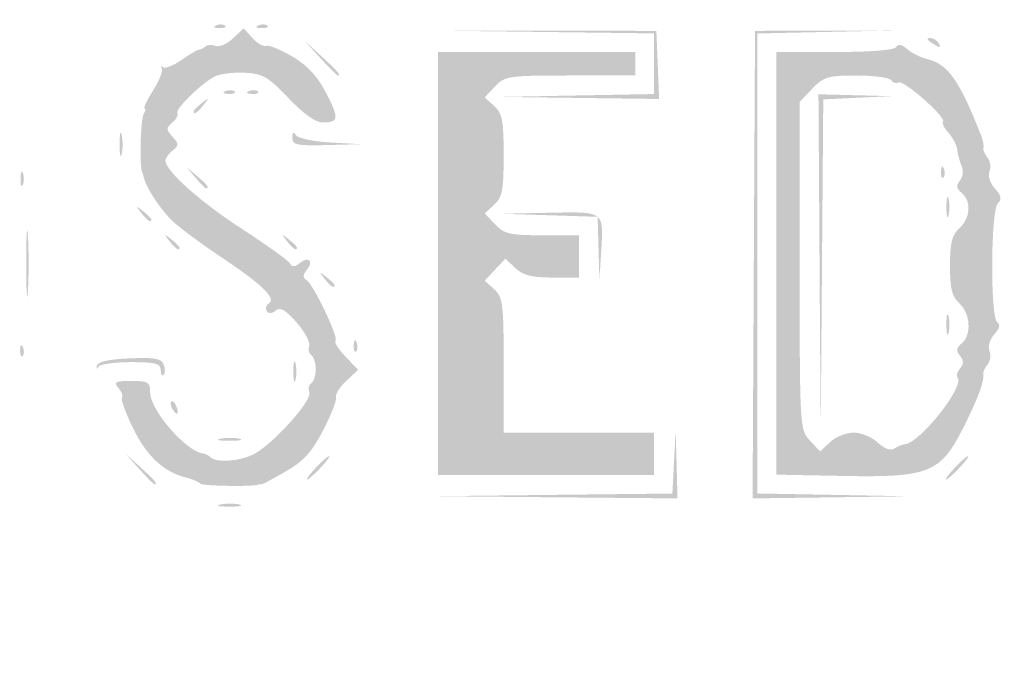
# Model space of a CAD drawing. Header units: inches. Extents: x -26.3 to 25.5, y -25.5 to 25.5.
# Tile 6 of 9: x -0.4 to 9.5, y -6.7 to -0.3. Entities that reach past the tile are written whole.
import ezdxf

# ---------------------------------------------------------------- set-up
doc = ezdxf.new("R2010")
doc.units = ezdxf.units.IN
doc.header["$MEASUREMENT"] = 0

msp = doc.modelspace()

# ---------------------------------------------------------------- hatches: boundary and pattern name
h = msp.add_hatch(color=7)
edge = h.paths.add_edge_path()
edge.add_spline(control_points=[(-0.4206, -25.401), (-0.5484, -25.3766), (-0.8122, -25.283), (-1.0068, -25.1931), (-1.3583, -25.0307), (-1.423, -24.9674), (-10.6884, -15.7223), (-26.3103, -0.1346), (-24.9922, -1.4677), (-25.1871, -1.0597), (-25.5742, -0.2491), (-25.5223, 0.5133), (-25.0257, 1.3126), (-24.8615, 1.5769), (-2.05, 24.4429), (-1.5488, 24.8456), (-0.9508, 25.3261), (-0.3133, 25.5165), (0.3552, 25.4142), (0.8336, 25.3409), (0.9984, 25.2703), (1.4089, 24.9622), (1.8259, 24.6492), (24.7572, 1.7049), (25.0293, 1.3284), (25.1509, 1.1601), (25.2728, 0.9084), (25.3472, 0.6719), (25.4511, 0.3418), (25.4643, 0.2323), (25.4421, -0.1148), (25.4087, -0.6357), (25.2786, -0.9872), (24.9636, -1.407), (24.6542, -1.8194), (1.6413, -24.8216), (1.3423, -25.0173), (0.7795, -25.3856), (0.1811, -25.5159), (-0.4206, -25.401)], knot_values=[0, 0, 0, 0, 1, 1, 1, 2, 2, 2, 3, 3, 3, 4, 4, 4, 5, 5, 5, 6, 6, 6, 7, 7, 7, 8, 8, 8, 9, 9, 9, 10, 10, 10, 11, 11, 11, 12, 12, 12, 13, 13, 13, 13], degree=3, periodic=0)
edge = h.paths.add_edge_path(flags=0)
edge.add_spline(control_points=[(0.4098, -25.3094), (0.7271, -25.2429), (1.0718, -25.1001), (1.3423, -24.9231), (1.6413, -24.7274), (24.5601, -1.8194), (24.8694, -1.407), (25.1844, -0.9872), (25.3145, -0.6357), (25.3479, -0.1148), (25.3701, 0.2323), (25.3569, 0.3418), (25.253, 0.6719), (25.1786, 0.9084), (25.0567, 1.1601), (24.9351, 1.3284), (24.663, 1.7049), (1.8259, 24.555), (1.4089, 24.868), (0.9984, 25.1761), (0.8336, 25.2467), (0.3552, 25.32), (-0.3133, 25.4223), (-0.9508, 25.2319), (-1.5488, 24.7515), (-2.0499, 24.3488), (-24.7673, 1.5769), (-24.9315, 1.3126), (-25.4282, 0.5133), (-25.48, -0.2492), (-25.0928, -1.0597), (-24.8978, -1.4679), (-26.2213, -0.1293), (-10.6884, -15.6281), (-1.423, -24.8732), (-1.3583, -24.9365), (-1.0068, -25.0989), (-0.4748, -25.3447), (-0.056, -25.4069), (0.4098, -25.3094)], knot_values=[0, 0, 0, 0, 1, 1, 1, 2, 2, 2, 3, 3, 3, 4, 4, 4, 5, 5, 5, 6, 6, 6, 7, 7, 7, 8, 8, 8, 9, 9, 9, 10, 10, 10, 11, 11, 11, 12, 12, 12, 13, 13, 13, 13], degree=3, periodic=0)
h = msp.add_hatch(color=7)
edge = h.paths.add_edge_path()
edge.add_spline(control_points=[(-0.3056, -24.5851), (-0.3382, -24.546), (-0.391, -24.5139), (-0.423, -24.5139), (-0.455, -24.5139), (-0.6002, -24.4539), (-0.7455, -24.3806), (-0.9308, -24.2871), (-1.0246, -24.2622), (-1.0594, -24.297), (-1.0943, -24.3319), (-4.5782, -20.8777), (-12.7279, -12.7279), (-21.3913, -4.0645), (-24.3331, -1.0955), (-24.2933, -1.0557), (-24.2534, -1.0159), (-24.2744, -0.9437), (-24.3757, -0.7719), (-24.4504, -0.6453), (-24.4988, -0.5416), (-24.4834, -0.5416), (-24.4679, -0.5416), (-24.4789, -0.5132), (-24.5077, -0.4784), (-24.5366, -0.4436), (-24.5464, -0.4014), (-24.5295, -0.3845), (-24.5126, -0.3676), (-24.5354, -0.3134), (-24.5801, -0.264), (-24.6332, -0.2052), (-24.644, -0.1635), (-24.6112, -0.1432), (-24.5462, -0.103), (-24.5462, 0.103), (-24.6112, 0.1432), (-24.644, 0.1635), (-24.6332, 0.2052), (-24.5801, 0.264), (-24.5354, 0.3134), (-24.5112, 0.3662), (-24.5263, 0.3813), (-24.5414, 0.3964), (-24.4846, 0.5438), (-24.4001, 0.7088), (-24.2913, 0.921), (-24.2611, 1.0235), (-24.2965, 1.059), (-24.332, 1.0944), (-20.9474, 4.5084), (-12.7279, 12.7279), (-4.1648, 21.2911), (-1.0953, 24.3329), (-1.0565, 24.2941), (-1.0177, 24.2552), (-0.9315, 24.2823), (-0.729, 24.3967), (-0.5778, 24.4822), (-0.4435, 24.5414), (-0.4304, 24.5283), (-0.4173, 24.5152), (-0.3803, 24.5207), (-0.3482, 24.5406), (-0.2723, 24.5875), (0.2723, 24.5875), (0.3482, 24.5406), (0.3803, 24.5207), (0.4191, 24.517), (0.4344, 24.5323), (0.4498, 24.5477), (0.4907, 24.5366), (0.5255, 24.5077), (0.5603, 24.4789), (0.5887, 24.4683), (0.5887, 24.4842), (0.5887, 24.5), (0.6894, 24.4506), (0.8124, 24.3742), (1.1191, 24.1838), (24.3423, 0.9396), (24.4116, 0.7535), (24.4406, 0.6758), (24.4884, 0.5487), (24.518, 0.471), (24.5619, 0.3553), (24.5929, -0.2911), (24.5587, -0.3768), (24.5535, -0.3897), (24.5439, -0.4215), (24.5375, -0.4474), (24.531, -0.4733), (24.5204, -0.5051), (24.5139, -0.5181), (24.5074, -0.531), (24.4994, -0.5575), (24.4961, -0.5769), (24.46, -0.7876), (22.9219, -2.3508), (12.6131, -12.6548), (2.8815, -22.3819), (0.9469, -24.2947), (0.73, -24.4038), (0.5875, -24.4754), (0.4461, -24.5289), (0.4156, -24.5227), (0.3852, -24.5165), (0.3485, -24.5306), (0.334, -24.5541), (0.3195, -24.5775), (0.2121, -24.5859), (0.0953, -24.5728), (-0.0299, -24.5587), (-0.1435, -24.5709), (-0.1818, -24.6026), (-0.2312, -24.6437), (-0.2605, -24.6395), (-0.3056, -24.5851)], knot_values=[0, 0, 0, 0, 1, 1, 1, 2, 2, 2, 3, 3, 3, 4, 4, 4, 5, 5, 5, 6, 6, 6, 7, 7, 7, 8, 8, 8, 9, 9, 9, 10, 10, 10, 11, 11, 11, 12, 12, 12, 13, 13, 13, 14, 14, 14, 15, 15, 15, 16, 16, 16, 17, 17, 17, 18, 18, 18, 19, 19, 19, 20, 20, 20, 21, 21, 21, 22, 22, 22, 23, 23, 23, 24, 24, 24, 25, 25, 25, 26, 26, 26, 27, 27, 27, 28, 28, 28, 29, 29, 29, 30, 30, 30, 31, 31, 31, 32, 32, 32, 33, 33, 33, 34, 34, 34, 35, 35, 35, 36, 36, 36, 37, 37, 37, 38, 38, 38, 39, 39, 39, 39], degree=3, periodic=0)
edge = h.paths.add_edge_path(flags=0)
edge.add_spline(control_points=[(0.0962, -24.0397), (0.1133, -24.0121), (0.1562, -24.0005), (0.1916, -24.0141), (0.227, -24.0277), (0.2688, -24.0182), (0.2843, -23.993), (0.2999, -23.9678), (0.3348, -23.9609), (0.3618, -23.9776), (0.4365, -24.0237), (23.8822, -0.5622), (23.9969, -0.3266), (24.091, -0.1331), (24.1196, 0.1195), (24.0547, 0.1845), (24.0205, 0.2186), (24.0143, 0.2399), (24.0017, 0.3646), (23.9937, 0.4441), (0.6045, 23.8342), (0.413, 23.9542), (0.3292, 24.0066), (0.2406, 24.0371), (0.216, 24.0219), (0.1915, 24.0067), (0.158, 24.0159), (0.1418, 24.0422), (0.1011, 24.1079), (-0.0865, 24.1024), (-0.1554, 24.0335), (-0.1865, 24.0024), (-0.2119, 23.9951), (-0.2119, 24.0173), (-0.2119, 24.0394), (-0.2543, 24.0192), (-0.3061, 23.9723), (-0.3579, 23.9254), (-0.4003, 23.9046), (-0.4003, 23.9261), (-0.4003, 23.9476), (-0.453, 23.9156), (-0.5175, 23.8551), (-0.5956, 23.7817), (-0.6199, 23.7273), (-0.5903, 23.6916), (-0.5597, 23.6547), (-4.1193, 20.0649), (-12.0999, 12.0844), (-19.4623, 4.7219), (-23.6663, 0.5507), (-23.6882, 0.5862), (-23.7318, 0.6568), (-23.8815, 0.5288), (-23.9815, 0.3355), (-24.0465, 0.2098), (-24.0445, 0.1925), (-23.954, 0.102)], knot_values=[0, 0, 0, 0, 1, 1, 1, 2, 2, 2, 3, 3, 3, 4, 4, 4, 5, 5, 5, 6, 6, 6, 7, 7, 7, 8, 8, 8, 9, 9, 9, 10, 10, 10, 11, 11, 11, 12, 12, 12, 13, 13, 13, 14, 14, 14, 15, 15, 15, 16, 16, 16, 17, 17, 17, 18, 18, 18, 19, 19, 19, 19], degree=3, periodic=0)
edge.add_line((-23.954, 0.102), (-23.8562, 0.0043))
edge.add_line((-23.8562, 0.0043), (-23.9533, -0.099))
edge.add_spline(control_points=[(-23.9533, -0.099), (-24.0427, -0.1942), (-24.0449, -0.2129), (-23.9808, -0.3368), (-23.8814, -0.5289), (-23.7317, -0.6566), (-23.6882, -0.5862), (-23.6663, -0.5507), (-19.4623, -4.7219), (-12.0999, -12.0844), (-4.1193, -20.0649), (-0.5597, -23.6547), (-0.5903, -23.6916), (-0.6717, -23.7897), (-0.2705, -24.0827), (-0.1795, -23.9916), (-0.1484, -23.9605), (-0.1123, -23.9692), (-0.0723, -24.0174), (-0.0016, -24.1025), (0.0529, -24.1098), (0.0962, -24.0397)], knot_values=[0, 0, 0, 0, 1, 1, 1, 2, 2, 2, 3, 3, 3, 4, 4, 4, 5, 5, 5, 6, 6, 6, 7, 7, 7, 7], degree=3, periodic=0)
h = msp.add_hatch(color=7)
edge = h.paths.add_edge_path()
edge.add_spline(control_points=[(1.4088, -4.9151), (1.3986, -4.8985), (1.3331, -4.8706), (1.2632, -4.8531), (1.0403, -4.7971), (0.8692, -4.6361), (0.7324, -4.3537), (0.6592, -4.2026), (0.6105, -4.0678), (0.6243, -4.054), (0.638, -4.0403), (0.6224, -3.9968), (0.5897, -3.9573), (0.538, -3.895), (0.555, -3.8855), (0.7183, -3.8855), (0.8867, -3.8855), (0.9066, -3.8977), (0.9066, -4.0008), (0.9066, -4.181), (1.2786, -4.605), (1.4443, -4.6138), (1.4616, -4.6147), (1.4916, -4.6314), (1.511, -4.6508), (1.5686, -4.7083), (1.8082, -4.6912), (1.9466, -4.6196), (2.1358, -4.5217), (2.5325, -4.0811), (2.5023, -4.0024), (2.4882, -3.9656), (2.497, -3.9231), (2.5217, -3.9078), (2.5465, -3.8925), (2.5668, -3.8294), (2.5668, -3.7677), (2.5668, -3.706), (2.5465, -3.643), (2.5217, -3.6277), (2.497, -3.6124), (2.4878, -3.5711), (2.5013, -3.5359), (2.5148, -3.5007), (2.4583, -3.395), (2.3757, -3.3009), (2.2626, -3.1721), (2.2106, -3.1424), (2.1649, -3.1803), (2.126, -3.2126), (2.094, -3.2141), (2.0757, -3.1846), (2.06, -3.1592), (2.0701, -3.1243), (2.0981, -3.107), (2.1745, -3.0598), (2.0284, -2.9183), (1.6248, -2.6487), (1.4306, -2.5189), (1.2114, -2.3573), (1.1379, -2.2896), (1.0203, -2.1813), (0.8666, -1.9507), (0.8438, -1.8486), (0.8395, -1.8291), (0.8313, -1.8026), (0.8257, -1.7897), (0.798, -1.7265), (0.8109, -1.2606), (0.8417, -1.2108), (0.861, -1.1795), (0.8647, -1.1539), (0.8499, -1.1539), (0.8351, -1.1539), (0.8748, -1.0719), (0.9381, -0.9716), (1.0013, -0.8714), (1.0387, -0.7707), (1.0211, -0.7479), (1.0035, -0.7251), (1.0082, -0.7214), (1.0317, -0.7397), (1.0552, -0.758), (1.14, -0.7263), (1.2201, -0.6692), (1.3002, -0.612), (1.3799, -0.5653), (1.3972, -0.5652), (1.4145, -0.5652), (1.443, -0.5507), (1.4607, -0.5331), (1.4783, -0.5154), (1.5236, -0.5128), (1.5612, -0.5273), (1.5988, -0.5417), (1.678, -0.5081), (1.737, -0.4526)], knot_values=[0, 0, 0, 0, 1, 1, 1, 2, 2, 2, 3, 3, 3, 4, 4, 4, 5, 5, 5, 6, 6, 6, 7, 7, 7, 8, 8, 8, 9, 9, 9, 10, 10, 10, 11, 11, 11, 12, 12, 12, 13, 13, 13, 14, 14, 14, 15, 15, 15, 16, 16, 16, 17, 17, 17, 18, 18, 18, 19, 19, 19, 20, 20, 20, 21, 21, 21, 22, 22, 22, 23, 23, 23, 24, 24, 24, 25, 25, 25, 26, 26, 26, 27, 27, 27, 28, 28, 28, 29, 29, 29, 30, 30, 30, 31, 31, 31, 32, 32, 32, 32], degree=3, periodic=0)
edge.add_line((1.737, -0.4526), (1.8444, -0.3518))
edge.add_line((1.8444, -0.3518), (1.9318, -0.4484))
edge.add_spline(control_points=[(1.9318, -0.4484), (1.9799, -0.5015), (2.0418, -0.5368), (2.0693, -0.527), (2.0968, -0.5171), (2.2147, -0.5648), (2.3313, -0.6331), (2.4793, -0.7199), (2.5803, -0.8277), (2.6661, -0.9909), (2.8033, -1.2519), (2.7994, -1.2952), (2.638, -1.2952), (2.5649, -1.2952), (2.446, -1.2109), (2.2934, -1.051), (2.089, -0.8367), (2.0352, -0.8055), (1.855, -0.7962), (1.742, -0.7905), (1.6069, -0.8075), (1.5548, -0.8342), (1.4174, -0.9044), (1.1539, -1.1629), (1.1787, -1.2031), (1.1904, -1.222), (1.1678, -1.264), (1.1286, -1.2966), (1.065, -1.3494), (1.0652, -1.3645), (1.1303, -1.4365), (1.1957, -1.5087), (1.1958, -1.5234), (1.1315, -1.5768), (1.092, -1.6095), (1.0597, -1.6542), (1.0597, -1.6761), (1.0597, -1.7784), (1.4035, -2.0867), (1.8167, -2.3548), (2.0671, -2.5173), (2.2873, -2.6749), (2.3059, -2.705), (2.3314, -2.7464), (2.3561, -2.7461), (2.4073, -2.7036), (2.4951, -2.6308), (2.5499, -2.6856), (2.477, -2.7734), (2.4367, -2.8219), (2.4355, -2.85), (2.4727, -2.873), (2.5429, -2.9164), (2.7985, -3.4497), (2.7651, -3.4831), (2.7505, -3.4977), (2.7954, -3.5692), (2.8651, -3.6418)], knot_values=[0, 0, 0, 0, 1, 1, 1, 2, 2, 2, 3, 3, 3, 4, 4, 4, 5, 5, 5, 6, 6, 6, 7, 7, 7, 8, 8, 8, 9, 9, 9, 10, 10, 10, 11, 11, 11, 12, 12, 12, 13, 13, 13, 14, 14, 14, 15, 15, 15, 16, 16, 16, 17, 17, 17, 18, 18, 18, 19, 19, 19, 19], degree=3, periodic=0)
edge.add_line((2.8651, -3.6418), (2.9916, -3.7739))
edge.add_line((2.9916, -3.7739), (2.872, -3.8863))
edge.add_spline(control_points=[(2.872, -3.8863), (2.8062, -3.9481), (2.7604, -4.0209), (2.7701, -4.0481), (2.7799, -4.0752), (2.7222, -4.2239), (2.642, -4.3784), (2.5287, -4.5966), (2.446, -4.6885), (2.2718, -4.7895), (2.1485, -4.861), (2.0372, -4.92), (2.0246, -4.9206), (2.0119, -4.9212), (1.9963, -4.9234), (1.9898, -4.9256), (1.9259, -4.947), (1.423, -4.9379), (1.4088, -4.9151)], knot_values=[0, 0, 0, 0, 1, 1, 1, 2, 2, 2, 3, 3, 3, 4, 4, 4, 5, 5, 5, 6, 6, 6, 6], degree=3, periodic=0)
h = msp.add_hatch(color=7)
edge = h.paths.add_edge_path()
edge.add_spline(control_points=[(1.5689, -0.3211), (1.6029, -0.3074), (1.6435, -0.3091), (1.6592, -0.3248), (1.6748, -0.3404), (1.647, -0.3516), (1.5974, -0.3495), (1.5425, -0.3472), (1.5313, -0.3361), (1.5689, -0.3211)], knot_values=[0, 0, 0, 0, 1, 1, 1, 2, 2, 2, 3, 3, 3, 3], degree=3, periodic=0)
h = msp.add_hatch(color=7)
edge = h.paths.add_edge_path()
edge.add_spline(control_points=[(1.9928, -0.3211), (2.0268, -0.3074), (2.0674, -0.3091), (2.0831, -0.3248), (2.0987, -0.3404), (2.0709, -0.3516), (2.0212, -0.3495), (1.9664, -0.3472), (1.9552, -0.3361), (1.9928, -0.3211)], knot_values=[0, 0, 0, 0, 1, 1, 1, 2, 2, 2, 3, 3, 3, 3], degree=3, periodic=0)
for points in [[(5.1924, -1.0244), (5.9578, -1.0102), (5.9578, -0.7062), (5.9578, -0.4021), (4.8628, -0.3881), (3.7677, -0.3741), (4.8745, -0.3754), (5.9813, -0.3768), (5.9951, -0.7182), (6.009, -1.0597), (5.218, -1.0492), (4.4271, -1.0386), (5.1924, -1.0244)], [(6.9581, -2.7198), (6.9703, -0.3768), (7.6651, -0.3748), (8.3598, -0.3729), (7.6768, -0.3879), (6.9939, -0.4028), (6.9939, -2.7082), (6.9939, -5.0135), (7.7592, -5.0277), (8.5245, -5.0419), (7.7352, -5.0524), (6.9459, -5.0629), (6.9581, -2.7198)], [(7.6173, -2.7198), (7.6061, -1.0126), (7.9711, -1.0219), (8.3361, -1.0313), (7.9953, -1.0475), (7.6544, -1.0638), (7.6414, -2.7454), (7.6285, -4.4271), (7.6173, -2.7198)], [(4.9548, -5.0276), (6.1419, -5.0142), (6.1583, -4.6971), (6.1748, -4.38), (6.184, -4.7215), (6.1932, -5.0629), (4.9805, -5.052), (3.7677, -5.0411), (4.9548, -5.0276)]]:
    msp.add_hatch(color=7).paths.add_polyline_path(points)
h = msp.add_hatch(color=7)
edge = h.paths.add_edge_path()
edge.add_line((2.6113, -0.6476), (2.449, -0.471))
edge.add_line((2.449, -0.471), (2.6256, -0.6333))
edge.add_spline(control_points=[(2.6256, -0.6333), (2.79, -0.7843), (2.8239, -0.8242), (2.788, -0.8242), (2.7801, -0.8242), (2.7006, -0.7447), (2.6113, -0.6476)], knot_values=[0, 0, 0, 0, 1, 1, 1, 2, 2, 2, 2], degree=3, periodic=0)
h = msp.add_hatch(color=7)
edge = h.paths.add_edge_path()
edge.add_spline(control_points=[(8.7365, -0.4945), (8.694, -0.4671), (8.6882, -0.4486), (8.7219, -0.4481), (8.7528, -0.4477), (8.7911, -0.4686), (8.8071, -0.4945), (8.8432, -0.553), (8.8269, -0.553), (8.7365, -0.4945)], knot_values=[0, 0, 0, 0, 1, 1, 1, 2, 2, 2, 3, 3, 3, 3], degree=3, periodic=0)
h = msp.add_hatch(color=7)
edge = h.paths.add_edge_path()
edge.add_spline(control_points=[(12.0803, -12.1039), (18.4655, -5.7187), (23.7002, -0.4945), (23.7132, -0.4945), (23.7261, -0.4945), (18.5126, -5.7187), (12.1274, -12.1039), (5.7423, -18.489), (0.5075, -23.7133), (0.4946, -23.7133), (0.4816, -23.7133), (5.6952, -18.489), (12.0803, -12.1039)], knot_values=[0, 0, 0, 0, 1, 1, 1, 2, 2, 2, 3, 3, 3, 4, 4, 4, 4], degree=3, periodic=0)
h = msp.add_hatch(color=7)
edge = h.paths.add_edge_path()
edge.add_line((3.7913, -2.7081), (3.7913, -0.5887))
edge.add_line((3.7913, -0.5887), (4.7803, -0.5887))
edge.add_line((4.7803, -0.5887), (5.7694, -0.5887))
edge.add_line((5.7694, -0.5887), (5.7694, -0.7065))
edge.add_line((5.7694, -0.7065), (5.7694, -0.8242))
edge.add_line((5.7694, -0.8242), (5.1182, -0.8242))
edge.add_spline(control_points=[(5.1182, -0.8242), (4.4971, -0.8242), (4.4623, -0.8293), (4.3639, -0.934)], knot_values=[0, 0, 0, 0, 1, 1, 1, 1], degree=3, periodic=0)
edge.add_line((4.3639, -0.934), (4.2608, -1.0438))
edge.add_line((4.2608, -1.0438), (4.3557, -1.1297))
edge.add_spline(control_points=[(4.3557, -1.1297), (4.437, -1.2032), (4.4507, -1.2743), (4.4507, -1.6248), (4.4507, -1.9754), (4.437, -2.0464), (4.3557, -2.12)], knot_values=[0, 0, 0, 0, 1, 1, 1, 2, 2, 2, 2], degree=3, periodic=0)
edge.add_line((4.3557, -2.12), (4.2608, -2.2059))
edge.add_line((4.2608, -2.2059), (4.3639, -2.3157))
edge.add_spline(control_points=[(4.3639, -2.3157), (4.4549, -2.4125), (4.5105, -2.4255), (4.8356, -2.4255)], knot_values=[0, 0, 0, 0, 1, 1, 1, 1], degree=3, periodic=0)
edge.add_line((4.8356, -2.4255), (5.2042, -2.4255))
edge.add_line((5.2042, -2.4255), (5.2042, -2.6374))
edge.add_line((5.2042, -2.6374), (5.2042, -2.8494))
edge.add_line((5.2042, -2.8494), (4.9364, -2.8494))
edge.add_spline(control_points=[(4.9364, -2.8494), (4.7332, -2.8494), (4.6444, -2.8266), (4.5681, -2.7549)], knot_values=[0, 0, 0, 0, 1, 1, 1, 1], degree=3, periodic=0)
edge.add_line((4.5681, -2.7549), (4.4676, -2.6604))
edge.add_line((4.4676, -2.6604), (4.3642, -2.7705))
edge.add_line((4.3642, -2.7705), (4.2608, -2.8805))
edge.add_line((4.2608, -2.8805), (4.3557, -2.9664))
edge.add_spline(control_points=[(4.3557, -2.9664), (4.4425, -3.045), (4.4507, -3.1104), (4.4507, -3.728)], knot_values=[0, 0, 0, 0, 1, 1, 1, 1], degree=3, periodic=0)
edge.add_line((4.4507, -3.728), (4.4507, -4.4036))
edge.add_line((4.4507, -4.4036), (5.2042, -4.4036))
edge.add_line((5.2042, -4.4036), (5.9578, -4.4036))
edge.add_line((5.9578, -4.4036), (5.9578, -4.6155))
edge.add_line((5.9578, -4.6155), (5.9578, -4.8274))
edge.add_line((5.9578, -4.8274), (4.8745, -4.8274))
edge.add_line((4.8745, -4.8274), (3.7913, -4.8274))
edge.add_line((3.7913, -4.8274), (3.7913, -2.7081))
h = msp.add_hatch(color=7)
edge = h.paths.add_edge_path()
edge.add_line((7.8534, -4.8379), (7.1823, -4.8248))
edge.add_line((7.1823, -4.8248), (7.1823, -2.7068))
edge.add_line((7.1823, -2.7068), (7.1823, -0.5887))
edge.add_line((7.1823, -0.5887), (7.7682, -0.5887))
edge.add_spline(control_points=[(7.7682, -0.5887), (8.1319, -0.5887), (8.3659, -0.5697), (8.3851, -0.5385), (8.4059, -0.505), (8.4419, -0.5116), (8.4939, -0.5584), (8.5366, -0.5969), (8.6279, -0.6425), (8.6967, -0.6597), (8.9054, -0.7118), (9.0152, -0.8662), (9.2321, -1.4129), (9.2527, -1.4647), (9.2654, -1.5252), (9.2604, -1.5474), (9.2553, -1.5695), (9.2735, -1.6145), (9.3008, -1.6474), (9.328, -1.6802), (9.3368, -1.7424), (9.3203, -1.7855), (9.3028, -1.831), (9.3257, -1.9031), (9.3749, -1.9574), (9.4398, -2.0291), (9.4466, -2.0639), (9.4041, -2.1063), (9.332, -2.1785), (9.3272, -3.2544), (9.3989, -3.2987), (9.4318, -3.319), (9.4218, -3.3598), (9.3696, -3.4174), (9.3244, -3.4675), (9.3031, -3.5389), (9.3203, -3.5836), (9.3368, -3.6267), (9.328, -3.6888), (9.3008, -3.7217), (9.2735, -3.7545), (9.2543, -3.7995), (9.258, -3.8217), (9.2695, -3.8907), (9.1979, -4.0787), (9.0468, -4.3762), (8.8279, -4.807), (8.7051, -4.8545), (7.8534, -4.8379)], knot_values=[0, 0, 0, 0, 1, 1, 1, 2, 2, 2, 3, 3, 3, 4, 4, 4, 5, 5, 5, 6, 6, 6, 7, 7, 7, 8, 8, 8, 9, 9, 9, 10, 10, 10, 11, 11, 11, 12, 12, 12, 13, 13, 13, 14, 14, 14, 15, 15, 15, 16, 16, 16, 16], degree=3, periodic=0)
edge = h.paths.add_edge_path(flags=0)
edge.add_spline(control_points=[(7.9594, -4.4036), (8.0337, -4.4036), (8.1421, -4.4482), (8.2001, -4.5027), (8.268, -4.5665), (8.3279, -4.5877), (8.368, -4.5623), (8.4023, -4.5405), (8.4462, -4.5224), (8.4657, -4.522), (8.6162, -4.5189), (9.0818, -3.9325), (8.9992, -3.8499), (8.9847, -3.8354), (8.9964, -3.7951), (9.0252, -3.7603), (9.0638, -3.7138), (9.0636, -3.6801), (9.0242, -3.6327), (8.9836, -3.5837), (8.9878, -3.5542), (9.042, -3.5092), (9.1428, -3.4256), (9.1304, -3.2091), (9.019, -3.1084), (8.9442, -3.0406), (8.9249, -2.9633), (8.9249, -2.7316), (8.9249, -2.4999), (8.9442, -2.4226), (9.019, -2.3548), (9.1307, -2.2538), (9.1417, -2.0839), (9.042, -2.0011), (8.9882, -1.9565), (8.9837, -1.9264), (9.0237, -1.8782), (9.0532, -1.8427), (9.061, -1.7777), (9.0413, -1.7314), (9.0219, -1.6857), (9.0019, -1.6116), (8.9969, -1.5667), (8.9919, -1.5217), (8.9524, -1.4458), (8.9091, -1.398), (8.8659, -1.3502), (8.8415, -1.3), (8.8551, -1.2865), (8.8934, -1.2481), (8.4569, -0.8638), (8.4089, -0.8936), (8.3854, -0.9081), (8.3529, -0.8984), (8.3366, -0.8721), (8.3203, -0.8457), (8.1639, -0.8242), (7.9889, -0.8242), (7.7019, -0.8242), (7.6585, -0.8371), (7.5443, -0.9563)], knot_values=[0, 0, 0, 0, 1, 1, 1, 2, 2, 2, 3, 3, 3, 4, 4, 4, 5, 5, 5, 6, 6, 6, 7, 7, 7, 8, 8, 8, 9, 9, 9, 10, 10, 10, 11, 11, 11, 12, 12, 12, 13, 13, 13, 14, 14, 14, 15, 15, 15, 16, 16, 16, 17, 17, 17, 18, 18, 18, 19, 19, 19, 20, 20, 20, 20], degree=3, periodic=0)
edge.add_line((7.5443, -0.9563), (7.4178, -1.0884))
edge.add_line((7.4178, -1.0884), (7.4178, -2.7312))
edge.add_spline(control_points=[(7.4178, -2.7312), (7.4178, -4.3542), (7.419, -4.3752), (7.5204, -4.4832)], knot_values=[0, 0, 0, 0, 1, 1, 1, 1], degree=3, periodic=0)
edge.add_line((7.5204, -4.4832), (7.6231, -4.5925))
edge.add_line((7.6231, -4.5925), (7.7236, -4.498))
edge.add_spline(control_points=[(7.7236, -4.498), (7.7789, -4.4461), (7.885, -4.4036), (7.9594, -4.4036)], knot_values=[0, 0, 0, 0, 1, 1, 1, 1], degree=3, periodic=0)
h = msp.add_hatch(color=7)
edge = h.paths.add_edge_path()
edge.add_spline(control_points=[(1.6631, -0.9804), (1.6971, -0.9668), (1.7377, -0.9685), (1.7534, -0.9841), (1.769, -0.9998), (1.7412, -1.0109), (1.6916, -1.0089), (1.6367, -1.0066), (1.6255, -0.9954), (1.6631, -0.9804)], knot_values=[0, 0, 0, 0, 1, 1, 1, 2, 2, 2, 3, 3, 3, 3], degree=3, periodic=0)
h = msp.add_hatch(color=7)
edge = h.paths.add_edge_path()
edge.add_spline(control_points=[(1.8986, -0.9804), (1.9326, -0.9668), (1.9732, -0.9685), (1.9889, -0.9841), (2.0045, -0.9998), (1.9767, -1.0109), (1.927, -1.0089), (1.8722, -1.0066), (1.861, -0.9954), (1.8986, -0.9804)], knot_values=[0, 0, 0, 0, 1, 1, 1, 2, 2, 2, 3, 3, 3, 3], degree=3, periodic=0)
h = msp.add_hatch(color=7)
edge = h.paths.add_edge_path()
edge.add_spline(control_points=[(12.7162, -12.7397), (19.1401, -6.3157), (24.4067, -1.0597), (24.4196, -1.0597), (24.4326, -1.0597), (19.1872, -6.3157), (12.7632, -12.7397), (6.3393, -19.1637), (1.0727, -24.4197), (1.0598, -24.4197), (1.0468, -24.4197), (6.2922, -19.1637), (12.7162, -12.7397)], knot_values=[0, 0, 0, 0, 1, 1, 1, 2, 2, 2, 3, 3, 3, 4, 4, 4, 4], degree=3, periodic=0)
h = msp.add_hatch(color=7)
edge = h.paths.add_edge_path()
edge.add_spline(control_points=[(1.3423, -1.1832), (1.3423, -1.1734), (1.3793, -1.1363), (1.4247, -1.1008), (1.4994, -1.0422), (1.501, -1.0439), (1.4425, -1.1186), (1.3809, -1.197), (1.3423, -1.222), (1.3423, -1.1832)], knot_values=[0, 0, 0, 0, 1, 1, 1, 2, 2, 2, 3, 3, 3, 3], degree=3, periodic=0)
h = msp.add_hatch(color=7)
edge = h.paths.add_edge_path()
edge.add_spline(control_points=[(0.6006, -1.5071), (0.6011, -1.4035), (0.6108, -1.3666), (0.622, -1.4252), (0.6333, -1.4838), (0.6329, -1.5686), (0.6211, -1.6136), (0.6093, -1.6586), (0.6001, -1.6107), (0.6006, -1.5071)], knot_values=[0, 0, 0, 0, 1, 1, 1, 2, 2, 2, 3, 3, 3, 3], degree=3, periodic=0)
h = msp.add_hatch(color=7)
edge = h.paths.add_edge_path()
edge.add_spline(control_points=[(2.332, -1.4482), (2.3325, -1.3925), (2.3443, -1.384), (2.3686, -1.4222), (2.3883, -1.4532), (2.5416, -1.4862), (2.7093, -1.4955)], knot_values=[0, 0, 0, 0, 1, 1, 1, 2, 2, 2, 2], degree=3, periodic=0)
edge.add_line((2.7093, -1.4955), (3.0142, -1.5125))
edge.add_line((3.0142, -1.5125), (2.6727, -1.5216))
edge.add_spline(control_points=[(2.6727, -1.5216), (2.3753, -1.5295), (2.3314, -1.52), (2.332, -1.4482)], knot_values=[0, 0, 0, 0, 1, 1, 1, 1], degree=3, periodic=0)
h = msp.add_hatch(color=7)
edge = h.paths.add_edge_path()
edge.add_spline(control_points=[(-0.3929, -1.8603), (-0.3929, -1.7956), (-0.3822, -1.7691), (-0.3691, -1.8015), (-0.3561, -1.8338), (-0.3561, -1.8868), (-0.3691, -1.9192), (-0.3822, -1.9516), (-0.3929, -1.9251), (-0.3929, -1.8603)], knot_values=[0, 0, 0, 0, 1, 1, 1, 2, 2, 2, 3, 3, 3, 3], degree=3, periodic=0)
h = msp.add_hatch(color=7)
edge = h.paths.add_edge_path()
edge.add_line((1.3613, -1.8486), (1.2716, -1.7426))
edge.add_line((1.2716, -1.7426), (1.3776, -1.8323))
edge.add_spline(control_points=[(1.3776, -1.8323), (1.4772, -1.9166), (1.505, -1.9545), (1.4673, -1.9545), (1.4584, -1.9545), (1.4107, -1.9068), (1.3613, -1.8486)], knot_values=[0, 0, 0, 0, 1, 1, 1, 2, 2, 2, 2], degree=3, periodic=0)
h = msp.add_hatch(color=7)
edge = h.paths.add_edge_path()
edge.add_spline(control_points=[(8.8344, -1.7858), (8.8366, -1.7309), (8.8478, -1.7197), (8.8628, -1.7573), (8.8764, -1.7913), (8.8748, -1.8319), (8.8591, -1.8476), (8.8435, -1.8632), (8.8323, -1.8354), (8.8344, -1.7858)], knot_values=[0, 0, 0, 0, 1, 1, 1, 2, 2, 2, 3, 3, 3, 3], degree=3, periodic=0)
h = msp.add_hatch(color=7)
edge = h.paths.add_edge_path()
edge.add_spline(control_points=[(8.8887, -2.1429), (8.8887, -2.0522), (8.8984, -2.0152), (8.9102, -2.0605), (8.9221, -2.1058), (8.9221, -2.18), (8.9102, -2.2253), (8.8984, -2.2707), (8.8887, -2.2336), (8.8887, -2.1429)], knot_values=[0, 0, 0, 0, 1, 1, 1, 2, 2, 2, 3, 3, 3, 3], degree=3, periodic=0)
h = msp.add_hatch(color=7)
edge = h.paths.add_edge_path()
edge.add_spline(control_points=[(0.8182, -2.2018), (0.7596, -2.1271), (0.7613, -2.1254), (0.836, -2.184), (0.8813, -2.2195), (0.9184, -2.2566), (0.9184, -2.2664), (0.9184, -2.3052), (0.8797, -2.2802), (0.8182, -2.2018)], knot_values=[0, 0, 0, 0, 1, 1, 1, 2, 2, 2, 3, 3, 3, 3], degree=3, periodic=0)
h = msp.add_hatch(color=7)
edge = h.paths.add_edge_path()
edge.add_line((5.4015, -2.5567), (5.3926, -2.2404))
edge.add_line((5.3926, -2.2404), (4.9098, -2.2251))
edge.add_line((4.9098, -2.2251), (4.4271, -2.2099))
edge.add_line((4.4271, -2.2099), (4.9113, -2.1999))
edge.add_spline(control_points=[(4.9113, -2.1999), (5.4661, -2.1886), (5.4534, -2.1788), (5.4276, -2.5956)], knot_values=[0, 0, 0, 0, 1, 1, 1, 1], degree=3, periodic=0)
edge.add_line((5.4276, -2.5956), (5.4104, -2.8729))
edge.add_line((5.4104, -2.8729), (5.4015, -2.5567))
h = msp.add_hatch(color=7)
edge = h.paths.add_edge_path()
edge.add_spline(control_points=[(-0.3354, -2.7081), (-0.3354, -2.4102), (-0.3278, -2.2883), (-0.3184, -2.4373), (-0.3091, -2.5862), (-0.3091, -2.8299), (-0.3184, -2.9789), (-0.3278, -3.1278), (-0.3354, -3.006), (-0.3354, -2.7081)], knot_values=[0, 0, 0, 0, 1, 1, 1, 2, 2, 2, 3, 3, 3, 3], degree=3, periodic=0)
h = msp.add_hatch(color=7)
edge = h.paths.add_edge_path()
edge.add_spline(control_points=[(1.1008, -2.4844), (1.0422, -2.4097), (1.0439, -2.408), (1.1186, -2.4666), (1.1639, -2.5021), (1.201, -2.5392), (1.201, -2.549), (1.201, -2.5878), (1.1623, -2.5628), (1.1008, -2.4844)], knot_values=[0, 0, 0, 0, 1, 1, 1, 2, 2, 2, 3, 3, 3, 3], degree=3, periodic=0)
h = msp.add_hatch(color=7)
edge = h.paths.add_edge_path()
edge.add_spline(control_points=[(2.2782, -2.4844), (2.2196, -2.4097), (2.2213, -2.408), (2.296, -2.4666), (2.3413, -2.5021), (2.3784, -2.5392), (2.3784, -2.549), (2.3784, -2.5878), (2.3397, -2.5628), (2.2782, -2.4844)], knot_values=[0, 0, 0, 0, 1, 1, 1, 2, 2, 2, 3, 3, 3, 3], degree=3, periodic=0)
h = msp.add_hatch(color=7)
edge = h.paths.add_edge_path()
edge.add_spline(control_points=[(2.655, -2.8611), (2.5964, -2.7864), (2.598, -2.7848), (2.6727, -2.8434), (2.7181, -2.8789), (2.7552, -2.916), (2.7552, -2.9258), (2.7552, -2.9645), (2.7165, -2.9396), (2.655, -2.8611)], knot_values=[0, 0, 0, 0, 1, 1, 1, 2, 2, 2, 3, 3, 3, 3], degree=3, periodic=0)
h = msp.add_hatch(color=7)
edge = h.paths.add_edge_path()
edge.add_spline(control_points=[(8.8887, -3.3203), (8.8887, -3.2297), (8.8984, -3.1926), (8.9102, -3.2379), (8.9221, -3.2832), (8.9221, -3.3574), (8.9102, -3.4027), (8.8984, -3.4481), (8.8887, -3.411), (8.8887, -3.3203)], knot_values=[0, 0, 0, 0, 1, 1, 1, 2, 2, 2, 3, 3, 3, 3], degree=3, periodic=0)
h = msp.add_hatch(color=7)
edge = h.paths.add_edge_path()
edge.add_spline(control_points=[(-0.3966, -3.5754), (-0.3943, -3.5206), (-0.3832, -3.5094), (-0.3682, -3.547), (-0.3545, -3.581), (-0.3562, -3.6216), (-0.3719, -3.6373), (-0.3875, -3.6529), (-0.3987, -3.6251), (-0.3966, -3.5754)], knot_values=[0, 0, 0, 0, 1, 1, 1, 2, 2, 2, 3, 3, 3, 3], degree=3, periodic=0)
h = msp.add_hatch(color=7)
edge = h.paths.add_edge_path()
edge.add_spline(control_points=[(2.9473, -3.5283), (2.9495, -3.4735), (2.9607, -3.4623), (2.9757, -3.4999), (2.9893, -3.5339), (2.9877, -3.5745), (2.972, -3.5902), (2.9564, -3.6058), (2.9452, -3.578), (2.9473, -3.5283)], knot_values=[0, 0, 0, 0, 1, 1, 1, 2, 2, 2, 3, 3, 3, 3], degree=3, periodic=0)
h = msp.add_hatch(color=7)
edge = h.paths.add_edge_path()
edge.add_spline(control_points=[(1.0126, -3.7756), (1.0126, -3.7105), (0.961, -3.6971), (0.7104, -3.6971), (0.5442, -3.6971), (0.3974, -3.7188), (0.3842, -3.7454), (0.3711, -3.7719), (0.3657, -3.7666), (0.3723, -3.7336), (0.3802, -3.6939), (0.4908, -3.6688), (0.6991, -3.6596), (0.952, -3.6484), (1.0195, -3.6604), (1.0426, -3.7205), (1.0584, -3.7617), (1.0581, -3.8086), (1.0419, -3.8247), (1.0258, -3.8409), (1.0126, -3.8188), (1.0126, -3.7756)], knot_values=[0, 0, 0, 0, 1, 1, 1, 2, 2, 2, 3, 3, 3, 4, 4, 4, 5, 5, 5, 6, 6, 6, 7, 7, 7, 7], degree=3, periodic=0)
h = msp.add_hatch(color=7)
edge = h.paths.add_edge_path()
edge.add_spline(control_points=[(2.3422, -3.7913), (2.3422, -3.7006), (2.3519, -3.6635), (2.3638, -3.7089), (2.3756, -3.7542), (2.3756, -3.8284), (2.3638, -3.8737), (2.3519, -3.919), (2.3422, -3.882), (2.3422, -3.7913)], knot_values=[0, 0, 0, 0, 1, 1, 1, 2, 2, 2, 3, 3, 3, 3], degree=3, periodic=0)
h = msp.add_hatch(color=7)
edge = h.paths.add_edge_path()
edge.add_spline(control_points=[(1.1284, -4.1649), (1.1113, -4.1373), (1.1074, -4.1046), (1.1198, -4.0923), (1.1321, -4.0799), (1.1548, -4.1025), (1.1701, -4.1425), (1.202, -4.2255), (1.1748, -4.2401), (1.1284, -4.1649)], knot_values=[0, 0, 0, 0, 1, 1, 1, 2, 2, 2, 3, 3, 3, 3], degree=3, periodic=0)
h = msp.add_hatch(color=7)
edge = h.paths.add_edge_path()
edge.add_spline(control_points=[(1.6136, -4.4644), (1.6722, -4.4532), (1.757, -4.4536), (1.802, -4.4654), (1.847, -4.4772), (1.7991, -4.4864), (1.6955, -4.4859), (1.5919, -4.4853), (1.555, -4.4757), (1.6136, -4.4644)], knot_values=[0, 0, 0, 0, 1, 1, 1, 2, 2, 2, 3, 3, 3, 3], degree=3, periodic=0)
h = msp.add_hatch(color=7)
edge = h.paths.add_edge_path()
edge.add_line((0.7977, -4.7686), (0.6594, -4.6155))
edge.add_line((0.6594, -4.6155), (0.8124, -4.7538))
edge.add_spline(control_points=[(0.8124, -4.7538), (0.9551, -4.8828), (0.9871, -4.9216), (0.9507, -4.9216), (0.9426, -4.9216), (0.8738, -4.8527), (0.7977, -4.7686)], knot_values=[0, 0, 0, 0, 1, 1, 1, 2, 2, 2, 2], degree=3, periodic=0)
h = msp.add_hatch(color=7)
edge = h.paths.add_edge_path()
edge.add_spline(control_points=[(2.5668, -4.7568), (2.6276, -4.692), (2.688, -4.639), (2.7009, -4.639), (2.7139, -4.639), (2.6747, -4.692), (2.6139, -4.7568), (2.553, -4.8215), (2.4927, -4.8745), (2.4797, -4.8745), (2.4668, -4.8745), (2.5059, -4.8215), (2.5668, -4.7568)], knot_values=[0, 0, 0, 0, 1, 1, 1, 2, 2, 2, 3, 3, 3, 4, 4, 4, 4], degree=3, periodic=0)
h = msp.add_hatch(color=7)
edge = h.paths.add_edge_path()
edge.add_spline(control_points=[(8.972, -4.7568), (9.0328, -4.692), (9.0932, -4.639), (9.1061, -4.639), (9.1191, -4.639), (9.0799, -4.692), (9.019, -4.7568), (8.9582, -4.8215), (8.8978, -4.8745), (8.8849, -4.8745), (8.8719, -4.8745), (8.9111, -4.8215), (8.972, -4.7568)], knot_values=[0, 0, 0, 0, 1, 1, 1, 2, 2, 2, 3, 3, 3, 4, 4, 4, 4], degree=3, periodic=0)
h = msp.add_hatch(color=7)
edge = h.paths.add_edge_path()
edge.add_spline(control_points=[(1.6136, -5.1238), (1.6722, -5.1125), (1.757, -5.113), (1.802, -5.1247), (1.847, -5.1365), (1.7991, -5.1458), (1.6955, -5.1452), (1.5919, -5.1447), (1.555, -5.1351), (1.6136, -5.1238)], knot_values=[0, 0, 0, 0, 1, 1, 1, 2, 2, 2, 3, 3, 3, 3], degree=3, periodic=0)

doc.saveas('drawing.dxf')
